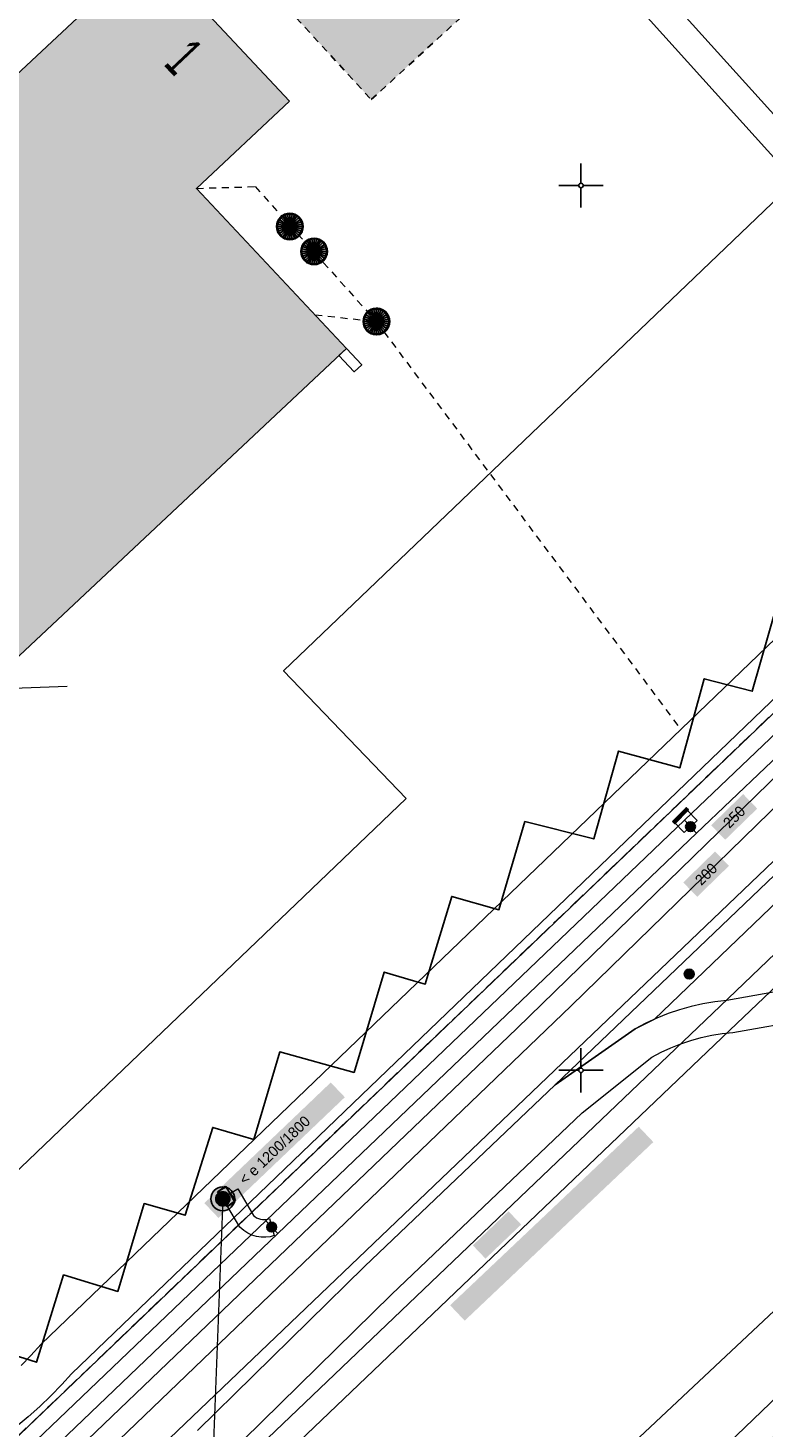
# Model space of a CAD drawing. Header units: metres. Extents: x 2695560 to 2696939, y 1260529 to 1262050.
# Tile 179 of 256: x 2695685 to 2695706, y 1260990 to 1261029. Entities that reach past the tile are written whole.
import ezdxf

# ---------------------------------------------------------------- set-up
doc = ezdxf.new("R2010")
doc.units = ezdxf.units.M
for name, pattern in [('AUSGEZOGEN', [0]), ('STRICHLINIE_S4', [0.66, 0.5, -0.16]), ('VERDECKT2_S2', [0.36, 0.2, -0.16])]:
    doc.linetypes.add(name, pattern=pattern)
for name, color, linetype in [('XR$1$AV_Flächen (EO)', 7, 'AUSGEZOGEN'), ('XR$1$AV_Gebäudeflächen (BB)', 7, 'AUSGEZOGEN'), ('XR$1$AV_Gebäudeflächen (EO)', 7, 'AUSGEZOGEN'), ('XR$1$AV_Haus-Nr.', 7, 'AUSGEZOGEN'), ('XR$1$AV_Koordinatennetzpunkte', 7, 'AUSGEZOGEN'), ('XR$1$AV_Linien (BB)', 7, 'AUSGEZOGEN'), ('XR$1$AV_Selbst. und dauerne Rechte', 7, 'AUSGEZOGEN'), ('XR$1$AW_LK_Schachtdeckel', 24, 'AUSGEZOGEN'), ('XR$1$EW_LK_Bauwerk', 1, 'AUSGEZOGEN'), ('XR$1$EW_LK_Knoten', 1, 'AUSGEZOGEN'), ('XR$1$Liegenschaftsgrenzen', 7, 'AUSGEZOGEN'), ('XR$1$PFAW', 255, 'AUSGEZOGEN'), ('XR$1$PFEW', 255, 'AUSGEZOGEN'), ('XR$1$RAEW', 8, 'AUSGEZOGEN'), ('XR$1$RP_Abstandslinie', 7, 'AUSGEZOGEN')]:
    doc.layers.add(name, color=color, linetype=linetype)
for name, color, linetype, lineweight in [('XR$2$ABW-Linie-R-ungenau', 4, 'VERDECKT2_S2', 18), ('XR$2$ABW-LinieFlaeche-R-genau', 4, 'AUSGEZOGEN', 18), ('XR$2$ABW-Punkt', 6, 'AUSGEZOGEN', 18), ('XR$2$ELE-Flaeche-oberirdisch', 1, 'AUSGEZOGEN', 18), ('XR$2$ELE-Linie-oberirdisch', 1, 'AUSGEZOGEN', 18), ('XR$2$ELE-LinieFlaeche-genau', 1, 'AUSGEZOGEN', 18), ('XR$2$ELE-Punkt', 1, 'AUSGEZOGEN', 18), ('XR$2$GAS-Linie-genau', 12, 'AUSGEZOGEN', 18), ('XR$2$KOM-Linie-U-genau', 91, 'AUSGEZOGEN', 18), ('XR$2$KOM-LinieFlaeche-U-genau', 91, 'AUSGEZOGEN', 18), ('XR$2$WAS-Linie-genau', 5, 'AUSGEZOGEN', 18), ('XR$2$WEI-Text', 59, 'AUSGEZOGEN', 18)]:
    doc.layers.add(name, color=color, linetype=linetype, lineweight=lineweight)
doc.styles.add('ARIAL', font='arial.ttf')
doc.styles.add('TXT', font='txt')

# ---------------------------------------------------------------- blocks, each defined once
blk = doc.blocks.new('COMPLEXOBJECT_443')
at = {"layer": 'XR$1$AV_Linien (BB)', "color": 7, "linetype": 'AUSGEZOGEN', "transparency": 33554687}
blk.add_lwpolyline([(5625.444, 10929.421), (5664.073, 10966.374), (5707.358, 11007.742)], dxfattribs=at)
blk = doc.blocks.new('COMPLEXOBJECT_633')
at = {"layer": 'XR$1$AV_Linien (BB)', "color": 7, "linetype": 'AUSGEZOGEN', "transparency": 33554687}
blk.add_line((5706.344, 11026.006), (5695.847, 11037.644), dxfattribs=at)
blk.add_lwpolyline([(5683.115, 10992.221), (5684.617, 10991.751), (5685.385, 10994.221), (5686.917, 10993.751), (5687.665, 10996.234), (5688.82, 10995.903), (5689.601, 10998.385), (5690.758, 10998.042), (5691.49, 11000.52), (5693.593, 10999.94), (5694.445, 11002.774), (5695.273, 11002.531), (5695.6, 11002.435), (5695.713, 11002.807), (5696.351, 11004.913), (5697.683, 11004.536), (5698.418, 11007.026), (5700.359, 11006.536), (5701.059, 11009.019), (5702.791, 11008.543), (5703.482, 11011.064), (5704.837, 11010.71), (5705.56, 11013.233)], dxfattribs=at)
blk = doc.blocks.new('COMPLEXOBJECT_634')
at = {"layer": 'XR$1$AV_Linien (BB)', "color": 7, "linetype": 'AUSGEZOGEN', "transparency": 33554687}
blk.add_line((5693.198, 11046.851), (5695.69, 11044.09), dxfattribs=at)
for centre, radius, start, end in [((5550.102, 10912.555), 196.208, 40.88566, 42.09693), ((5551.623, 10913.927), 194.159, 38.07543, 40.87334), ((5560.373, 10920.619), 183.145, 36.81488, 38.1156), ((5553.205, 10915.063), 192.212, 35.07601, 36.86052), ((5703.159, 11020.324), 9.002, 354.5536, 35.2503), ((5703.113, 11020.407), 9.055, 313.8803, 354.0605)]:
    blk.add_arc(centre, radius, start, end, dxfattribs=at)
blk = doc.blocks.new('COMPLEXOBJECT_1156')
at = {"layer": 'XR$1$AV_Selbst. und dauerne Rechte', "color": 255, "linetype": 'AUSGEZOGEN', "transparency": 33554687}
blk.add_line((5681.11, 10986.81), (5709.39, 11013.88), dxfattribs=at)
blk.add_arc((5551.553, 10913.861), 194.255, 35.08599, 42.09804, dxfattribs=at)
blk = doc.blocks.new('COMPLEXOBJECT_1157')
at = {"layer": 'XR$1$AV_Selbst. und dauerne Rechte', "color": 7, "linetype": 'STRICHLINIE_S4', "transparency": 33554687}
blk.add_line((5681.11, 10986.81), (5709.39, 11013.88), dxfattribs=at)
blk.add_arc((5551.553, 10913.861), 194.255, 35.08599, 42.09804, dxfattribs=at)
blk = doc.blocks.new('COMPLEXOBJECT_1390')
at = {"layer": 'XR$1$Liegenschaftsgrenzen', "color": 7, "linetype": 'AUSGEZOGEN', "transparency": 33554687}
blk.add_arc((5551.553, 10913.861), 194.255, 35.08599, 42.09804, dxfattribs=at)
blk = doc.blocks.new('BAV2041')
at = {"color": 7, "transparency": 33554687}
for p, q in [((0, 0.5), (0, 0.05)), ((-0.05, 0), (-0.5, 0)), ((0.05, 0), (0.5, 0)), ((0, -0.05), (0, -0.5))]:
    blk.add_line(p, q, dxfattribs=at)
blk.add_circle((0, 0), 0.05, dxfattribs=at)
for start, end in [(90, 270), (270, 90)]:
    blk.add_arc((0, 0), 0.05, start, end, dxfattribs=at)
blk = doc.blocks.new('BAW2090')
at = {"layer": 'XR$1$PFAW', "lineweight": 25, "transparency": 33554687}
blk.add_hatch(color=7, dxfattribs=at).paths.add_polyline_path([(0.5, 0), (0.49, 0.101), (0.459, 0.197), (0.41, 0.286), (0.344, 0.362), (0.264, 0.424), (0.174, 0.469), (0.076, 0.494), (-0.025, 0.499), (-0.125, 0.484), (-0.22, 0.449), (-0.306, 0.395), (-0.379, 0.326), (-0.437, 0.243), (-0.477, 0.15), (-0.497, 0.051), (-0.497, -0.051), (-0.477, -0.15), (-0.437, -0.243), (-0.379, -0.326), (-0.306, -0.395), (-0.22, -0.449), (-0.125, -0.484), (-0.025, -0.499), (0.076, -0.494), (0.174, -0.469), (0.264, -0.424), (0.344, -0.362), (0.41, -0.286), (0.459, -0.197), (0.49, -0.101)])
at = {"lineweight": 25, "transparency": 33554687}
for p, q in [((-0.177, 0.468), (-0.177, -0.468)), ((0.179, 0.467), (0.177, -0.468))]:
    blk.add_line(p, q, dxfattribs=at)
for start, end in [(90, 180), (180, 270), (0, 90), (270, 0)]:
    blk.add_arc((0, 0), 0.5, start, end, dxfattribs=at)
blk = doc.blocks.new('BAW2082')
at = {"layer": 'XR$1$PFAW', "transparency": 33554687}
blk.add_hatch(color=7, dxfattribs=at).paths.add_polyline_path([(0.509, -0.003), (0.499, 0.098), (0.469, 0.194), (0.42, 0.283), (0.354, 0.359), (0.274, 0.421), (0.183, 0.466), (0.085, 0.491), (-0.016, 0.496), (-0.116, 0.481), (-0.211, 0.446), (-0.297, 0.392), (-0.37, 0.323), (-0.428, 0.24), (-0.468, 0.147), (-0.488, 0.047), (-0.488, -0.054), (-0.468, -0.153), (-0.428, -0.246), (-0.37, -0.329), (-0.297, -0.398), (-0.211, -0.452), (-0.116, -0.487), (-0.016, -0.502), (0.085, -0.497), (0.183, -0.472), (0.274, -0.427), (0.354, -0.366), (0.42, -0.289), (0.469, -0.2), (0.499, -0.104)])
at = {"transparency": 33554687}
for start, end in [(91.1948, 268.8052), (268.8052, 91.1948)]:
    blk.add_arc((0.01, 0), 0.5, start, end, dxfattribs=at)
at = {"layer": 'XR$1$PFAW', "transparency": 33554687}
blk.add_circle((0.009, -0.003), 0.5, dxfattribs=at)
blk = doc.blocks.new('BEWLP2597')
at = {"layer": 'XR$1$PFEW', "transparency": 33554687}
blk.add_hatch(color=7, dxfattribs=at).paths.add_polyline_path([(-0.5, 0), (-0.497, -0.051), (-0.49, -0.101), (-0.477, -0.15), (-0.459, -0.197), (-0.437, -0.243), (-0.41, -0.286), (-0.379, -0.326), (-0.344, -0.362), (-0.306, -0.395), (-0.264, -0.424), (-0.22, -0.449), (-0.174, -0.469), (-0.125, -0.484), (-0.076, -0.494), (-0.025, -0.499), (0.025, -0.499), (0.076, -0.494), (0.125, -0.484), (0.174, -0.469), (0.22, -0.449), (0.264, -0.424), (0.306, -0.395), (0.344, -0.362), (0.379, -0.326), (0.41, -0.286), (0.437, -0.243), (0.459, -0.197), (0.477, -0.15), (0.49, -0.101), (0.497, -0.051), (0.5, 0), (0.497, 0.051), (0.49, 0.101), (0.477, 0.15), (0.459, 0.197), (0.437, 0.243), (0.41, 0.286), (0.379, 0.326), (0.344, 0.362), (0.306, 0.395), (0.264, 0.424), (0.22, 0.449), (0.174, 0.469), (0.125, 0.484), (0.076, 0.494), (0.025, 0.499), (-0.025, 0.499), (-0.076, 0.494), (-0.125, 0.484), (-0.174, 0.469), (-0.22, 0.449), (-0.264, 0.424), (-0.306, 0.395), (-0.344, 0.362), (-0.379, 0.326), (-0.41, 0.286), (-0.437, 0.243), (-0.459, 0.197), (-0.477, 0.15), (-0.49, 0.101), (-0.497, 0.051)])
at = {"color": 1, "transparency": 33554687}
for start, end in [(90, 180), (0, 90), (180, 270), (270, 0)]:
    blk.add_arc((0, 0), 0.5, start, end, dxfattribs=at)
at = {"layer": 'XR$1$PFEW', "transparency": 33554687}
blk.add_circle((0, 0), 0.5, dxfattribs=at)
blk = doc.blocks.new('BEW957')
at = {"layer": 'XR$1$RAEW', "transparency": 33554687}
blk.add_hatch(color=1, dxfattribs=at).paths.add_polyline_path([(-0.5, 0), (-0.5, -0.05), (-0.49, -0.1), (-0.48, -0.15), (-0.46, -0.2), (-0.44, -0.24), (-0.41, -0.29), (-0.38, -0.33), (-0.34, -0.36), (-0.31, -0.4), (-0.26, -0.42), (-0.22, -0.45), (-0.17, -0.47), (-0.13, -0.48), (-0.08, -0.49), (-0.03, -0.5), (0.03, -0.5), (0.08, -0.49), (0.13, -0.48), (0.17, -0.47), (0.22, -0.45), (0.26, -0.42), (0.31, -0.4), (0.34, -0.36), (0.38, -0.33), (0.41, -0.29), (0.44, -0.24), (0.46, -0.2), (0.48, -0.15), (0.49, -0.1), (0.5, -0.05), (0.5, 0), (0.5, 0.05), (0.49, 0.1), (0.48, 0.15), (0.46, 0.2), (0.44, 0.24), (0.41, 0.29), (0.38, 0.33), (0.34, 0.36), (0.31, 0.4), (0.26, 0.42), (0.22, 0.45), (0.17, 0.47), (0.13, 0.48), (0.08, 0.49), (0.03, 0.5), (-0.03, 0.5), (-0.08, 0.49), (-0.13, 0.48), (-0.17, 0.47), (-0.22, 0.45), (-0.26, 0.42), (-0.31, 0.4), (-0.34, 0.36), (-0.38, 0.33), (-0.41, 0.29), (-0.44, 0.24), (-0.46, 0.2), (-0.48, 0.15), (-0.49, 0.1), (-0.5, 0.05)])
at = {"color": 1, "transparency": 33554687}
for start, end in [(90, 180), (180, 270), (0, 90), (270, 0)]:
    blk.add_arc((0, 0), 0.5, start, end, dxfattribs=at)
at = {"layer": 'XR$1$RAEW', "color": 1, "transparency": 33554687}
blk.add_circle((0, 0), 0.5, dxfattribs=at)
blk = doc.blocks.new('BEWG5')
at = {"transparency": 33554687}
blk.add_hatch(color=1, dxfattribs=at).paths.add_polyline_path([(-0.083375, -0.5), (0.083375, -0.5), (0.083375, 0.5), (-0.083375, 0.5)])
at = {"color": 1, "transparency": 33554687}
blk.add_lwpolyline([(-0.083375, -0.5), (0.083375, -0.5), (0.083375, 0.5), (-0.083375, 0.5), (-0.083375, -0.5)], close=True, dxfattribs=at)
blk = doc.blocks.new('BEWLP2514')
at = {"layer": 'XR$1$PFEW', "transparency": 33554687}
blk.add_hatch(color=7, dxfattribs=at).paths.add_polyline_path([(0.5, 0), (-0.5, 0), (-0.5, -0.5), (0.5, -0.5)])
at = {"color": 1, "transparency": 33554687}
blk.add_lwpolyline([(-0.5, 0), (0.5, 0), (0.5, -0.5), (-0.5, -0.5), (-0.5, 0)], close=True, dxfattribs=at)
at = {"layer": 'XR$1$PFEW', "transparency": 33554687}
for p, q in [((-0.5, -0.5), (-0.5, 0)), ((-0.5, 0), (0.5, 0)), ((0.5, 0), (0.5, -0.5)), ((0.5, -0.5), (-0.5, -0.5))]:
    blk.add_line(p, q, dxfattribs=at)
blk = doc.blocks.new('ELE-TRAGWERK')
at = {"layer": 'XR$2$ELE-Punkt', "linetype": 'AUSGEZOGEN', "lineweight": 25, "transparency": 33554687}
blk.add_line((-141, -141, 2500), (141, 141, 2500), dxfattribs=at)
for points in [[(-196, 39, 2500), (0, 0, 2500), (-200, 0, 2500)], [(-196, 39), (0, 0), (-200, 0)], [(-196, 39, 2500), (-196, 39), (-200, 0), (-200, 0, 2500)], [(-200, 0, 2500), (0, 0, 2500), (-196, -39, 2500)], [(-200, 0), (0, 0), (-196, -39)], [(-185, 77, 2500), (0, 0, 2500), (-196, 39, 2500)], [(-185, 77), (0, 0), (-196, 39)], [(-185, 77, 2500), (-185, 77), (-196, 39), (-196, 39, 2500)], [(-196, -39, 2500), (0, 0, 2500), (-185, -77, 2500)], [(-196, -39), (0, 0), (-185, -77)], [(-166, 111, 2500), (0, 0, 2500), (-185, 77, 2500)], [(-166, 111), (0, 0), (-185, 77)], [(-166, 111, 2500), (-166, 111), (-185, 77), (-185, 77, 2500)], [(-185, -77, 2500), (0, 0, 2500), (-166, -111, 2500)], [(-185, -77), (0, 0), (-166, -111)], [(-141, 141, 2500), (0, 0, 2500), (-166, 111, 2500)], [(-141, 141), (0, 0), (-166, 111)], [(-141, 141, 2500), (-141, 141), (-166, 111), (-166, 111, 2500)], [(-166, -111, 2500), (0, 0, 2500), (-141, -141, 2500)], [(-166, -111), (0, 0), (-141, -141)], [(-111, 166, 2500), (0, 0, 2500), (-141, 141, 2500)], [(-111, 166), (0, 0), (-141, 141)], [(-111, 166, 2500), (-111, 166), (-141, 141), (-141, 141, 2500)], [(-141, -141, 2500), (0, 0, 2500), (-111, -166, 2500)], [(-141, -141), (0, 0), (-111, -166)], [(-77, 185, 2500), (0, 0, 2500), (-111, 166, 2500)], [(-77, 185), (0, 0), (-111, 166)], [(-77, 185, 2500), (-77, 185), (-111, 166), (-111, 166, 2500)], [(-111, -166, 2500), (0, 0, 2500), (-77, -185, 2500)], [(-111, -166), (0, 0), (-77, -185)], [(-39, 196, 2500), (0, 0, 2500), (-77, 185, 2500)], [(-39, 196), (0, 0), (-77, 185)], [(-39, 196, 2500), (-39, 196), (-77, 185), (-77, 185, 2500)], [(-77, -185, 2500), (0, 0, 2500), (-39, -196, 2500)], [(-77, -185), (0, 0), (-39, -196)], [(0, 200, 2500), (0, 0, 2500), (-39, 196, 2500)], [(0, 200), (0, 0), (-39, 196)], [(0, 200, 2500), (0, 200), (-39, 196), (-39, 196, 2500)], [(-39, -196, 2500), (0, 0, 2500), (0, -200, 2500)], [(-39, -196), (0, 0), (0, -200)], [(39, 196, 2500), (0, 0, 2500), (0, 200, 2500)], [(39, 196), (0, 0), (0, 200)], [(39, 196, 2500), (39, 196), (0, 200), (0, 200, 2500)], [(77, 185, 2500), (0, 0, 2500), (39, 196, 2500)], [(77, 185), (0, 0), (39, 196)], [(111, 166, 2500), (0, 0, 2500), (77, 185, 2500)], [(111, 166), (0, 0), (77, 185)], [(141, 141, 2500), (0, 0, 2500), (111, 166, 2500)], [(141, 141), (0, 0), (111, 166)], [(166, 111, 2500), (0, 0, 2500), (141, 141, 2500)], [(166, 111), (0, 0), (141, 141)], [(185, 77, 2500), (0, 0, 2500), (166, 111, 2500)], [(185, 77), (0, 0), (166, 111)], [(196, 39, 2500), (0, 0, 2500), (185, 77, 2500)], [(196, 39), (0, 0), (185, 77)], [(200, 0, 2500), (0, 0, 2500), (196, 39, 2500)], [(200, 0), (0, 0), (196, 39)], [(0, -200, 2500), (0, 0, 2500), (39, -196, 2500)], [(39, -196, 2500), (0, 0, 2500), (77, -185, 2500)], [(77, -185, 2500), (0, 0, 2500), (111, -166, 2500)], [(111, -166, 2500), (0, 0, 2500), (141, -141, 2500)], [(141, -141, 2500), (0, 0, 2500), (166, -111, 2500)], [(166, -111, 2500), (0, 0, 2500), (185, -77, 2500)], [(185, -77, 2500), (0, 0, 2500), (196, -39, 2500)], [(196, -39, 2500), (0, 0, 2500), (200, 0, 2500)], [(0, -200), (0, 0), (39, -196)], [(39, -196), (0, 0), (77, -185)], [(77, -185), (0, 0), (111, -166)], [(111, -166), (0, 0), (141, -141)], [(141, -141), (0, 0), (166, -111)], [(166, -111), (0, 0), (185, -77)], [(185, -77), (0, 0), (196, -39)], [(196, -39), (0, 0), (200, 0)], [(77, 185, 2500), (77, 185), (39, 196), (39, 196, 2500)], [(111, 166, 2500), (111, 166), (77, 185), (77, 185, 2500)], [(141, 141, 2500), (141, 141), (111, 166), (111, 166, 2500)], [(166, 111, 2500), (166, 111), (141, 141), (141, 141, 2500)], [(185, 77, 2500), (185, 77), (166, 111), (166, 111, 2500)], [(196, 39, 2500), (196, 39), (185, 77), (185, 77, 2500)], [(200, 0, 2500), (200, 0), (196, 39), (196, 39, 2500)], [(-200, 0, 2500), (-200, 0), (-196, -39), (-196, -39, 2500)], [(-196, -39, 2500), (-196, -39), (-185, -77), (-185, -77, 2500)], [(-185, -77, 2500), (-185, -77), (-166, -111), (-166, -111, 2500)], [(-166, -111, 2500), (-166, -111), (-141, -141), (-141, -141, 2500)], [(-141, -141, 2500), (-141, -141), (-111, -166), (-111, -166, 2500)], [(-111, -166, 2500), (-111, -166), (-77, -185), (-77, -185, 2500)], [(-77, -185, 2500), (-77, -185), (-39, -196), (-39, -196, 2500)], [(-39, -196, 2500), (-39, -196), (0, -200), (0, -200, 2500)], [(0, -200, 2500), (0, -200), (39, -196), (39, -196, 2500)], [(39, -196, 2500), (39, -196), (77, -185), (77, -185, 2500)], [(77, -185, 2500), (77, -185), (111, -166), (111, -166, 2500)], [(111, -166, 2500), (111, -166), (141, -141), (141, -141, 2500)], [(141, -141, 2500), (141, -141), (166, -111), (166, -111, 2500)], [(166, -111, 2500), (166, -111), (185, -77), (185, -77, 2500)], [(185, -77, 2500), (185, -77), (196, -39), (196, -39, 2500)], [(196, -39, 2500), (196, -39), (200, 0), (200, 0, 2500)]]:
    blk.add_3dface(points, dxfattribs=at)
blk = doc.blocks.new('ABW-NORMSCHACHT_WEITERE')
at = {"layer": 'XR$2$ABW-Punkt', "linetype": 'AUSGEZOGEN', "lineweight": 25, "transparency": 33554687}
for points in [[(-196, 39, 2500), (0, 0, 2500), (-200, 0, 2500)], [(-196, 39), (0, 0), (-200, 0)], [(-196, 39, 2500), (-196, 39), (-200, 0), (-200, 0, 2500)], [(-200, 0, 2500), (0, 0, 2500), (-196, -39, 2500)], [(-200, 0), (0, 0), (-196, -39)], [(-185, 77, 2500), (0, 0, 2500), (-196, 39, 2500)], [(-185, 77), (0, 0), (-196, 39)], [(-185, 77, 2500), (-185, 77), (-196, 39), (-196, 39, 2500)], [(-196, -39, 2500), (0, 0, 2500), (-185, -77, 2500)], [(-196, -39), (0, 0), (-185, -77)], [(-166, 111, 2500), (0, 0, 2500), (-185, 77, 2500)], [(-166, 111), (0, 0), (-185, 77)], [(-166, 111, 2500), (-166, 111), (-185, 77), (-185, 77, 2500)], [(-185, -77, 2500), (0, 0, 2500), (-166, -111, 2500)], [(-185, -77), (0, 0), (-166, -111)], [(-141, 141, 2500), (0, 0, 2500), (-166, 111, 2500)], [(-141, 141), (0, 0), (-166, 111)], [(-141, 141, 2500), (-141, 141), (-166, 111), (-166, 111, 2500)], [(-166, -111, 2500), (0, 0, 2500), (-141, -141, 2500)], [(-166, -111), (0, 0), (-141, -141)], [(-111, 166, 2500), (0, 0, 2500), (-141, 141, 2500)], [(-111, 166), (0, 0), (-141, 141)], [(-111, 166, 2500), (-111, 166), (-141, 141), (-141, 141, 2500)], [(-141, -141, 2500), (0, 0, 2500), (-111, -166, 2500)], [(-141, -141), (0, 0), (-111, -166)], [(-77, 185, 2500), (0, 0, 2500), (-111, 166, 2500)], [(-77, 185), (0, 0), (-111, 166)], [(-77, 185, 2500), (-77, 185), (-111, 166), (-111, 166, 2500)], [(-111, -166, 2500), (0, 0, 2500), (-77, -185, 2500)], [(-111, -166), (0, 0), (-77, -185)], [(-39, 196, 2500), (0, 0, 2500), (-77, 185, 2500)], [(-39, 196), (0, 0), (-77, 185)], [(-39, 196, 2500), (-39, 196), (-77, 185), (-77, 185, 2500)], [(-77, -185, 2500), (0, 0, 2500), (-39, -196, 2500)], [(-77, -185), (0, 0), (-39, -196)], [(0, 200, 2500), (0, 0, 2500), (-39, 196, 2500)], [(0, 200), (0, 0), (-39, 196)], [(0, 200, 2500), (0, 200), (-39, 196), (-39, 196, 2500)], [(-39, -196, 2500), (0, 0, 2500), (0, -200, 2500)], [(-39, -196), (0, 0), (0, -200)], [(39, 196, 2500), (0, 0, 2500), (0, 200, 2500)], [(39, 196), (0, 0), (0, 200)], [(39, 196, 2500), (39, 196), (0, 200), (0, 200, 2500)], [(77, 185, 2500), (0, 0, 2500), (39, 196, 2500)], [(77, 185), (0, 0), (39, 196)], [(111, 166, 2500), (0, 0, 2500), (77, 185, 2500)], [(111, 166), (0, 0), (77, 185)], [(141, 141, 2500), (0, 0, 2500), (111, 166, 2500)], [(141, 141), (0, 0), (111, 166)], [(166, 111, 2500), (0, 0, 2500), (141, 141, 2500)], [(166, 111), (0, 0), (141, 141)], [(185, 77, 2500), (0, 0, 2500), (166, 111, 2500)], [(185, 77), (0, 0), (166, 111)], [(196, 39, 2500), (0, 0, 2500), (185, 77, 2500)], [(196, 39), (0, 0), (185, 77)], [(200, 0, 2500), (0, 0, 2500), (196, 39, 2500)], [(200, 0), (0, 0), (196, 39)], [(0, -200, 2500), (0, 0, 2500), (39, -196, 2500)], [(39, -196, 2500), (0, 0, 2500), (77, -185, 2500)], [(77, -185, 2500), (0, 0, 2500), (111, -166, 2500)], [(111, -166, 2500), (0, 0, 2500), (141, -141, 2500)], [(141, -141, 2500), (0, 0, 2500), (166, -111, 2500)], [(166, -111, 2500), (0, 0, 2500), (185, -77, 2500)], [(185, -77, 2500), (0, 0, 2500), (196, -39, 2500)], [(196, -39, 2500), (0, 0, 2500), (200, 0, 2500)], [(0, -200), (0, 0), (39, -196)], [(39, -196), (0, 0), (77, -185)], [(77, -185), (0, 0), (111, -166)], [(111, -166), (0, 0), (141, -141)], [(141, -141), (0, 0), (166, -111)], [(166, -111), (0, 0), (185, -77)], [(185, -77), (0, 0), (196, -39)], [(196, -39), (0, 0), (200, 0)], [(77, 185, 2500), (77, 185), (39, 196), (39, 196, 2500)], [(111, 166, 2500), (111, 166), (77, 185), (77, 185, 2500)], [(141, 141, 2500), (141, 141), (111, 166), (111, 166, 2500)], [(166, 111, 2500), (166, 111), (141, 141), (141, 141, 2500)], [(185, 77, 2500), (185, 77), (166, 111), (166, 111, 2500)], [(196, 39, 2500), (196, 39), (185, 77), (185, 77, 2500)], [(200, 0, 2500), (200, 0), (196, 39), (196, 39, 2500)], [(-200, 0, 2500), (-200, 0), (-196, -39), (-196, -39, 2500)], [(-196, -39, 2500), (-196, -39), (-185, -77), (-185, -77, 2500)], [(-185, -77, 2500), (-185, -77), (-166, -111), (-166, -111, 2500)], [(-166, -111, 2500), (-166, -111), (-141, -141), (-141, -141, 2500)], [(-141, -141, 2500), (-141, -141), (-111, -166), (-111, -166, 2500)], [(-111, -166, 2500), (-111, -166), (-77, -185), (-77, -185, 2500)], [(-77, -185, 2500), (-77, -185), (-39, -196), (-39, -196, 2500)], [(-39, -196, 2500), (-39, -196), (0, -200), (0, -200, 2500)], [(0, -200, 2500), (0, -200), (39, -196), (39, -196, 2500)], [(39, -196, 2500), (39, -196), (77, -185), (77, -185, 2500)], [(77, -185, 2500), (77, -185), (111, -166), (111, -166, 2500)], [(111, -166, 2500), (111, -166), (141, -141), (141, -141, 2500)], [(141, -141, 2500), (141, -141), (166, -111), (166, -111, 2500)], [(166, -111, 2500), (166, -111), (185, -77), (185, -77, 2500)], [(185, -77, 2500), (185, -77), (196, -39), (196, -39, 2500)], [(196, -39, 2500), (196, -39), (200, 0), (200, 0, 2500)]]:
    blk.add_3dface(points, dxfattribs=at)
blk = doc.blocks.new('ABW-DECKEL')
at = {"layer": 'XR$2$ABW-Punkt', "linetype": 'AUSGEZOGEN', "lineweight": 25, "transparency": 33554687}
for points in [[(-343, 68, 2500), (0, 0, 2500), (-350, 0, 2500)], [(-343, 68), (0, 0), (-350, 0)], [(-343, 68, 2500), (-343, 68), (-350, 0), (-350, 0, 2500)], [(-350, 0, 2500), (0, 0, 2500), (-343, -68, 2500)], [(-350, 0), (0, 0), (-343, -68)], [(-323, 134, 2500), (0, 0, 2500), (-343, 68, 2500)], [(-323, 134), (0, 0), (-343, 68)], [(-323, 134, 2500), (-323, 134), (-343, 68), (-343, 68, 2500)], [(-343, -68, 2500), (0, 0, 2500), (-323, -134, 2500)], [(-343, -68), (0, 0), (-323, -134)], [(-291, 194, 2500), (0, 0, 2500), (-323, 134, 2500)], [(-291, 194), (0, 0), (-323, 134)], [(-291, 194, 2500), (-291, 194), (-323, 134), (-323, 134, 2500)], [(-323, -134, 2500), (0, 0, 2500), (-291, -194, 2500)], [(-323, -134), (0, 0), (-291, -194)], [(-247, 247, 2500), (0, 0, 2500), (-291, 194, 2500)], [(-247, 247), (0, 0), (-291, 194)], [(-247, 247, 2500), (-247, 247), (-291, 194), (-291, 194, 2500)], [(-291, -194, 2500), (0, 0, 2500), (-247, -247, 2500)], [(-291, -194), (0, 0), (-247, -247)], [(-194, 291, 2500), (0, 0, 2500), (-247, 247, 2500)], [(-194, 291), (0, 0), (-247, 247)], [(-194, 291, 2500), (-194, 291), (-247, 247), (-247, 247, 2500)], [(-247, -247, 2500), (0, 0, 2500), (-194, -291, 2500)], [(-247, -247), (0, 0), (-194, -291)], [(-134, 323, 2500), (0, 0, 2500), (-194, 291, 2500)], [(-134, 323), (0, 0), (-194, 291)], [(-134, 323, 2500), (-134, 323), (-194, 291), (-194, 291, 2500)], [(-194, -291, 2500), (0, 0, 2500), (-134, -323, 2500)], [(-194, -291), (0, 0), (-134, -323)], [(-68, 343, 2500), (0, 0, 2500), (-134, 323, 2500)], [(-68, 343), (0, 0), (-134, 323)], [(-68, 343, 2500), (-68, 343), (-134, 323), (-134, 323, 2500)], [(-134, -323, 2500), (0, 0, 2500), (-68, -343, 2500)], [(-134, -323), (0, 0), (-68, -343)], [(0, 350, 2500), (0, 0, 2500), (-68, 343, 2500)], [(0, 350), (0, 0), (-68, 343)], [(0, 350, 2500), (0, 350), (-68, 343), (-68, 343, 2500)], [(-68, -343, 2500), (0, 0, 2500), (0, -350, 2500)], [(-68, -343), (0, 0), (0, -350)], [(68, 343, 2500), (0, 0, 2500), (0, 350, 2500)], [(68, 343), (0, 0), (0, 350)], [(68, 343, 2500), (68, 343), (0, 350), (0, 350, 2500)], [(134, 323, 2500), (0, 0, 2500), (68, 343, 2500)], [(134, 323), (0, 0), (68, 343)], [(194, 291, 2500), (0, 0, 2500), (134, 323, 2500)], [(194, 291), (0, 0), (134, 323)], [(247, 247, 2500), (0, 0, 2500), (194, 291, 2500)], [(247, 247), (0, 0), (194, 291)], [(291, 194, 2500), (0, 0, 2500), (247, 247, 2500)], [(291, 194), (0, 0), (247, 247)], [(323, 134, 2500), (0, 0, 2500), (291, 194, 2500)], [(323, 134), (0, 0), (291, 194)], [(343, 68, 2500), (0, 0, 2500), (323, 134, 2500)], [(343, 68), (0, 0), (323, 134)], [(350, 0, 2500), (0, 0, 2500), (343, 68, 2500)], [(350, 0), (0, 0), (343, 68)], [(0, -350, 2500), (0, 0, 2500), (68, -343, 2500)], [(68, -343, 2500), (0, 0, 2500), (134, -323, 2500)], [(134, -323, 2500), (0, 0, 2500), (194, -291, 2500)], [(194, -291, 2500), (0, 0, 2500), (247, -247, 2500)], [(247, -247, 2500), (0, 0, 2500), (291, -194, 2500)], [(291, -194, 2500), (0, 0, 2500), (323, -134, 2500)], [(323, -134, 2500), (0, 0, 2500), (343, -68, 2500)], [(343, -68, 2500), (0, 0, 2500), (350, 0, 2500)], [(0, -350), (0, 0), (68, -343)], [(68, -343), (0, 0), (134, -323)], [(134, -323), (0, 0), (194, -291)], [(194, -291), (0, 0), (247, -247)], [(247, -247), (0, 0), (291, -194)], [(291, -194), (0, 0), (323, -134)], [(323, -134), (0, 0), (343, -68)], [(343, -68), (0, 0), (350, 0)], [(134, 323, 2500), (134, 323), (68, 343), (68, 343, 2500)], [(194, 291, 2500), (194, 291), (134, 323), (134, 323, 2500)], [(247, 247, 2500), (247, 247), (194, 291), (194, 291, 2500)], [(291, 194, 2500), (291, 194), (247, 247), (247, 247, 2500)], [(323, 134, 2500), (323, 134), (291, 194), (291, 194, 2500)], [(343, 68, 2500), (343, 68), (323, 134), (323, 134, 2500)], [(350, 0, 2500), (350, 0), (343, 68), (343, 68, 2500)], [(-350, 0, 2500), (-350, 0), (-343, -68), (-343, -68, 2500)], [(-343, -68, 2500), (-343, -68), (-323, -134), (-323, -134, 2500)], [(-323, -134, 2500), (-323, -134), (-291, -194), (-291, -194, 2500)], [(-291, -194, 2500), (-291, -194), (-247, -247), (-247, -247, 2500)], [(-247, -247, 2500), (-247, -247), (-194, -291), (-194, -291, 2500)], [(-194, -291, 2500), (-194, -291), (-134, -323), (-134, -323, 2500)], [(-134, -323, 2500), (-134, -323), (-68, -343), (-68, -343, 2500)], [(-68, -343, 2500), (-68, -343), (0, -350), (0, -350, 2500)], [(0, -350, 2500), (0, -350), (68, -343), (68, -343, 2500)], [(68, -343, 2500), (68, -343), (134, -323), (134, -323, 2500)], [(134, -323, 2500), (134, -323), (194, -291), (194, -291, 2500)], [(194, -291, 2500), (194, -291), (247, -247), (247, -247, 2500)], [(247, -247, 2500), (247, -247), (291, -194), (291, -194, 2500)], [(291, -194, 2500), (291, -194), (323, -134), (323, -134, 2500)], [(323, -134, 2500), (323, -134), (343, -68), (343, -68, 2500)], [(343, -68, 2500), (343, -68), (350, 0), (350, 0, 2500)]]:
    blk.add_3dface(points, dxfattribs=at)

msp = doc.modelspace()

# ---------------------------------------------------------------- hatches: boundary and pattern name
at = {"transparency": 33554687}
for points in [[(2695704.647, 1261006.732), (2695705.044, 1261006.323), (2695705.949, 1261007.204), (2695705.552, 1261007.613)], [(2695703.859, 1261005.117), (2695704.254, 1261004.712), (2695705.151, 1261005.587), (2695704.756, 1261005.992)], [(2695690.332, 1260996.057), (2695690.73, 1260995.64), (2695694.3, 1260999.049), (2695693.902, 1260999.466)], [(2695697.274, 1260993.171), (2695697.686, 1260992.736), (2695703.014, 1260997.782), (2695702.602, 1260998.217)], [(2695697.915, 1260994.864), (2695698.273, 1260994.489), (2695699.281, 1260995.452), (2695698.923, 1260995.827)]]:
    msp.add_hatch(color=7, dxfattribs=at).paths.add_polyline_path(points)
at = {"layer": 'XR$1$AV_Gebäudeflächen (BB)', "true_color": 0xd2d2d2, "transparency": 33554687}
msp.add_hatch(color=254, dxfattribs=at).paths.add_polyline_path([(2695692.735, 1261027.19), (2695688.763, 1261031.437), (2695664.549, 1261008.797), (2695671.998, 1261000.819), (2695682.329, 1261010.461), (2695683.094, 1261009.645), (2695694.345, 1261020.205), (2695690.107, 1261024.728)])
at = {"layer": 'XR$1$AV_Gebäudeflächen (EO)', "true_color": 0xebebeb, "transparency": 33554687}
msp.add_hatch(color=7, dxfattribs=at).paths.add_polyline_path([(2695691.711, 1261030.87), (2695695.046, 1261027.235), (2695697.544, 1261029.526), (2695694.212, 1261033.158)])

# ---------------------------------------------------------------- linework, layer by layer
at = {"layer": 'XR$1$AV_Flächen (EO)', "color": 7, "linetype": 'VERDECKT2_S2', "transparency": 33554687}
msp.add_lwpolyline([(2695691.711, 1261030.87), (2695695.046, 1261027.235), (2695697.544, 1261029.526), (2695694.212, 1261033.158), (2695691.711, 1261030.87)], close=True, dxfattribs=at)
at = {"layer": 'XR$1$AV_Flächen (EO)', "color": 7, "linetype": 'AUSGEZOGEN', "transparency": 33554687}
msp.add_lwpolyline([(2695694.345, 1261020.205), (2695694.134, 1261020.007), (2695694.564, 1261019.547), (2695694.776, 1261019.745), (2695694.345, 1261020.205)], close=True, dxfattribs=at)
at = {"layer": 'XR$1$AV_Linien (BB)', "color": 7, "linetype": 'AUSGEZOGEN', "transparency": 33554687}
msp.add_line((2695710.36, 1261013.69), (2695682.08, 1260986.62), dxfattribs=at)
msp.add_lwpolyline([(2695692.735, 1261027.19), (2695688.763, 1261031.437), (2695664.549, 1261008.797), (2695671.998, 1261000.819), (2695682.329, 1261010.461), (2695683.094, 1261009.645), (2695694.345, 1261020.205), (2695690.107, 1261024.728), (2695692.735, 1261027.19)], close=True, dxfattribs=at)
at = {"layer": 'XR$1$Liegenschaftsgrenzen', "color": 7, "linetype": 'AUSGEZOGEN', "transparency": 33554687}
msp.add_line((2695710.36, 1261013.69), (2695682.08, 1260986.62), dxfattribs=at)
at = {"layer": 'XR$1$RP_Abstandslinie', "color": 7, "linetype": 'AUSGEZOGEN', "transparency": 33554687}
msp.add_line((2695679.97, 1260992.12), (2695696.03, 1261007.49), dxfattribs=at)
msp.add_lwpolyline([(2695696.03, 1261007.49), (2695692.57, 1261011.1), (2695707.02, 1261024.93), (2695665.55, 1261070.9), (2695633.515, 1261106.396)], dxfattribs=at)
at = {"layer": 'XR$2$ABW-Linie-R-ungenau', "linetype": 'VERDECKT2_S2', "transparency": 33554687}
for p, q in [((2695693.457, 1261021.154), (2695695.186, 1261020.967)), ((2695695.186, 1261020.967), (2695703.787, 1261009.446))]:
    msp.add_line(p, q, dxfattribs=at)
msp.add_lwpolyline([(2695690.108, 1261024.728), (2695691.768, 1261024.777), (2695695.186, 1261020.967)], dxfattribs=at)
at = {"layer": 'XR$2$ABW-LinieFlaeche-R-genau', "linetype": 'AUSGEZOGEN', "transparency": 33554687}
msp.add_lwpolyline([(2695685.155, 1260991.467), (2695685.433, 1260991.752), (2695685.722, 1260992.069), (2695717.31, 1261022.431), (2695718.142, 1261021.565), (2695718.142, 1261021.565), (2695686.582, 1260991.231), (2695686.307, 1260990.928), (2695685.999, 1260990.613), (2695685.681, 1260990.31), (2695685.352, 1260990.017), (2695685.012, 1260989.736)], dxfattribs=at)
at = {"layer": 'XR$2$ELE-Flaeche-oberirdisch', "transparency": 33554687}
for points in [[(2695703.044, 1261001.255), (2695737.376, 1261034.217), (2695743.662, 1261040.14), (2695743.313, 1261040.501), (2695737.029, 1261034.581), (2695700.245, 1260999.403), (2695702.505, 1261000.984), (2695703.044, 1261001.255)], [(2695710.035, 1261006.538), (2695704.903, 1261001.623), (2695688.569, 1260986.012), (2695689.039, 1260985.522), (2695705.373, 1261001.13), (2695710.52, 1261006.029), (2695710.035, 1261006.538)]]:
    msp.add_lwpolyline(points, close=True, dxfattribs=at)
for points in [[(2695707.197, 1261002.159), (2695705.092, 1261001.783), (2695704.753, 1261001.745), (2695704.417, 1261001.688), (2695704.084, 1261001.614), (2695703.756, 1261001.522), (2695703.433, 1261001.413), (2695703.116, 1261001.286), (2695702.806, 1261001.143), (2695702.505, 1261000.984), (2695700.245, 1260999.403), (2695694.855, 1260994.266), (2695690.135, 1260989.637)], [(2695690.907, 1260988.855), (2695695.619, 1260993.474), (2695701.005, 1260998.605), (2695702.969, 1261000.182), (2695703.237, 1261000.322), (2695703.511, 1261000.447), (2695703.792, 1261000.558), (2695704.078, 1261000.653), (2695704.369, 1261000.733), (2695704.664, 1261000.798), (2695704.962, 1261000.846), (2695705.262, 1261000.879), (2695707.393, 1261001.259)]]:
    msp.add_lwpolyline(points, dxfattribs=at)
at = {"layer": 'XR$2$ELE-Linie-oberirdisch', "transparency": 33554687}
msp.add_line((2695690.852, 1260996.179), (2695690.302, 1260981.99), dxfattribs=at)
at = {"layer": 'XR$2$ELE-LinieFlaeche-genau', "linetype": 'AUSGEZOGEN', "transparency": 33554687}
for points in [[(2695703.893, 1261006.875), (2695708.739, 1261011.491), (2695709.083, 1261011.129), (2695704.237, 1261006.513), (2695703.893, 1261006.875)], [(2695692.064, 1260995.56), (2695703.892, 1261006.875), (2695704.238, 1261006.513), (2695692.41, 1260995.198), (2695692.064, 1260995.56)], [(2695703.882, 1261006.524), (2695703.596, 1261006.832), (2695703.962, 1261007.172), (2695704.248, 1261006.864), (2695703.882, 1261006.524)], [(2695691.209, 1260996.132), (2695691, 1260995.978), (2695690.704, 1260996.38), (2695690.913, 1260996.534), (2695691.209, 1260996.132)], [(2695692.305, 1260995.138), (2695692.195, 1260995.107), (2695692.064, 1260995.091), (2695691.933, 1260995.092), (2695691.803, 1260995.113), (2695691.676, 1260995.151), (2695691.558, 1260995.208), (2695691.448, 1260995.28), (2695691.334, 1260995.382), (2695690.846, 1260996.206), (2695691.276, 1260996.46), (2695691.724, 1260995.704), (2695691.754, 1260995.678), (2695691.804, 1260995.644), (2695691.858, 1260995.619), (2695691.915, 1260995.601), (2695691.975, 1260995.592), (2695692.036, 1260995.591), (2695692.095, 1260995.599), (2695692.169, 1260995.62), (2695692.305, 1260995.138)], [(2695679.73, 1260983.761), (2695692.064, 1260995.56), (2695692.41, 1260995.198), (2695680.076, 1260983.399), (2695679.73, 1260983.761)]]:
    msp.add_lwpolyline(points, close=True, dxfattribs=at)
at = {"layer": 'XR$2$GAS-Linie-genau', "linetype": 'AUSGEZOGEN', "transparency": 33554687}
msp.add_lwpolyline([(2695677.39, 1260980.135), (2695699.155, 1261000.988), (2695708.763, 1261010.339), (2695713.229, 1261014.619), (2695720.923, 1261022.03)], dxfattribs=at)
at = {"layer": 'XR$2$KOM-Linie-U-genau', "linetype": 'AUSGEZOGEN', "transparency": 33554687}
for points in [[(2695686.453, 1261010.654), (2695683.637, 1261010.552), (2695668.951, 1260996.393), (2695658.864, 1260983.531), (2695641.423, 1260967.308)], [(2695726.576, 1261010.202), (2695724.263, 1261009.747), (2695724.248, 1261009.738), (2695696.53, 1260983.727)]]:
    msp.add_lwpolyline(points, dxfattribs=at)
at = {"layer": 'XR$2$KOM-LinieFlaeche-U-genau', "linetype": 'AUSGEZOGEN', "transparency": 33554687}
msp.add_lwpolyline([(2695692.122, 1260977.047), (2695693.255, 1260977.869), (2695693.404, 1260978.008), (2695725.307, 1261008.641), (2695725.271, 1261008.61), (2695726.247, 1261010.383), (2695726.905, 1261010.021), (2695725.865, 1261008.132), (2695725.813, 1261008.087), (2695693.92, 1260977.464), (2695693.733, 1260977.289), (2695692.562, 1260976.439), (2695692.122, 1260977.047)], close=True, dxfattribs=at)
at = {"layer": 'XR$2$WAS-Linie-genau', "linetype": 'AUSGEZOGEN', "transparency": 33554687}
msp.add_lwpolyline([(2695678.934, 1260980.742), (2695700.69, 1261001.63), (2695715.66, 1261016.231)], dxfattribs=at)

# ---------------------------------------------------------------- block references
at = {"layer": 'XR$1$AV_Koordinatennetzpunkte', "color": 7, "linetype": 'AUSGEZOGEN', "lineweight": -3, "transparency": 33554687, "xscale": 1.25, "yscale": 1.25}
for p in [(2695700.97, 1261024.81), (2695700.97, 1260999.81)]:
    msp.add_blockref('BAV2041', p, dxfattribs=at)
at = {"layer": 'XR$1$AV_Linien (BB)', "color": 7, "linetype": 'AUSGEZOGEN', "lineweight": -3, "transparency": 33554687}
for name in ['COMPLEXOBJECT_633', 'COMPLEXOBJECT_634', 'COMPLEXOBJECT_443']:
    msp.add_blockref(name, (2690000.97, 1249999.81), dxfattribs=at)
at = {"layer": 'XR$1$AV_Selbst. und dauerne Rechte', "color": 255, "linetype": 'AUSGEZOGEN', "lineweight": -3, "transparency": 33554687}
msp.add_blockref('COMPLEXOBJECT_1156', (2690000.97, 1249999.81), dxfattribs=at)
at = {"layer": 'XR$1$AV_Selbst. und dauerne Rechte', "color": 7, "linetype": 'STRICHLINIE_S4', "lineweight": -3, "transparency": 33554687}
msp.add_blockref('COMPLEXOBJECT_1157', (2690000.97, 1249999.81), dxfattribs=at)
at = {"layer": 'XR$1$AW_LK_Schachtdeckel', "color": 24, "linetype": 'AUSGEZOGEN', "lineweight": -3, "transparency": 33554687}
for name, p, xscale, yscale in [('BAW2090', (2695692.746, 1261023.649), 0.7499999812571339, 0.7499999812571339), ('BAW2090', (2695693.431, 1261022.948), 0.7499999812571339, 0.7499999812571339), ('BAW2082', (2695695.185, 1261020.967), 0.7499999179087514, 0.7499999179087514)]:
    msp.add_blockref(name, p, dxfattribs=dict(at, xscale=xscale, yscale=yscale))
at = {"layer": 'XR$1$EW_LK_Bauwerk', "color": 1, "linetype": 'AUSGEZOGEN', "lineweight": -3, "transparency": 33554687, "xscale": 0.6749999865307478, "yscale": 0.6749999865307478}
msp.add_blockref('BEWLP2597', (2695690.851, 1260996.179), dxfattribs=at)
at = {"layer": 'XR$1$EW_LK_Knoten', "color": 1, "linetype": 'AUSGEZOGEN', "lineweight": -3, "transparency": 33554687}
for name, p, xscale, yscale, rotation in [('BEWG5', (2695703.778, 1261007.002), 0.5499999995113, 0.5499999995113, 315.2628), ('BEWLP2514', (2695690.851, 1260996.179), 0.5000000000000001, 0.5000000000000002, 118.7838)]:
    msp.add_blockref(name, p, dxfattribs=dict(at, xscale=xscale, yscale=yscale, rotation=rotation))
at = {"layer": 'XR$1$EW_LK_Knoten', "color": 1, "linetype": 'AUSGEZOGEN', "lineweight": -3, "transparency": 33554687, "xscale": 0.2749999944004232, "yscale": 0.2749999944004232}
for p in [(2695704.064, 1261006.694), (2695704.027, 1261002.528), (2695692.236, 1260995.379)]:
    msp.add_blockref('BEW957', p, dxfattribs=at)
at = {"layer": 'XR$1$Liegenschaftsgrenzen', "color": 7, "linetype": 'AUSGEZOGEN', "lineweight": -3, "transparency": 33554687}
msp.add_blockref('COMPLEXOBJECT_1390', (2690000.97, 1249999.81), dxfattribs=at)
at = {"layer": 'XR$2$ABW-Punkt', "color": 6, "linetype": 'AUSGEZOGEN', "lineweight": 18, "transparency": 33554687, "xscale": 0.001, "yscale": 0.001, "zscale": 0.001, "rotation": 360}
for name, p in [('ABW-DECKEL', (2695692.747, 1261023.649)), ('ABW-NORMSCHACHT_WEITERE', (2695692.747, 1261023.649)), ('ABW-DECKEL', (2695693.432, 1261022.948)), ('ABW-NORMSCHACHT_WEITERE', (2695693.432, 1261022.948)), ('ABW-DECKEL', (2695695.186, 1261020.967)), ('ABW-NORMSCHACHT_WEITERE', (2695695.186, 1261020.967))]:
    msp.add_blockref(name, p, dxfattribs=at)
at = {"layer": 'XR$2$ELE-Punkt', "color": 1, "linetype": 'AUSGEZOGEN', "lineweight": 18, "transparency": 33554687, "xscale": 0.001, "yscale": 0.001, "zscale": 0.001, "rotation": 270}
msp.add_blockref('ELE-TRAGWERK', (2695690.852, 1260996.179), dxfattribs=at)

# ---------------------------------------------------------------- texts
at = {"layer": 'XR$1$AV_Haus-Nr.', "color": 7, "transparency": 33554687, "insert": (2695690.176, 1261028.842), "char_height": 1.1621, "width": 0.90385, "attachment_point": 2, "rotation": 313.3656, "style": 'ARIAL'}
msp.add_mtext('\\W0.57;1', dxfattribs=at)
at = {"layer": 'XR$2$WEI-Text', "transparency": 33554687, "char_height": 0.3, "attachment_point": 5, "style": 'TXT'}
for s, insert, width, rotation in [('\\W1.00;250', (2695705.299, 1261006.968), 0.9119, 44.3), ('\\W1.00;200', (2695704.506, 1261005.352), 0.9119, 44.3), ('\\W1.00;<\\~e\\~1200/1800', (2695692.317, 1260997.553), 3.76905, 43.7)]:
    msp.add_mtext(s, dxfattribs=dict(at, insert=insert, width=width, rotation=rotation))

doc.saveas('drawing.dxf')
